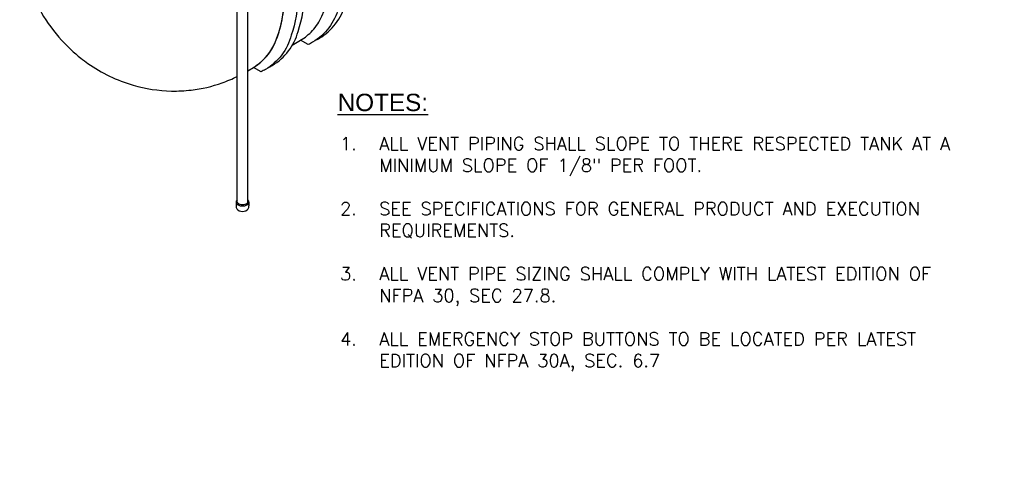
# Model space of a CAD drawing. Extents: x -15981 to -11679, y 2285 to 5601.
# Tile 48 of 103: x -14343 to -13663, y 2691 to 2994. Entities that reach past the tile are written whole.
import ezdxf

# ---------------------------------------------------------------- set-up
doc = ezdxf.new("R2010")
doc.units = 0
doc.header["$MEASUREMENT"] = 0
for name, color, linetype in [('PIPING-VENT-ISO', 3, 'CONTINUOUS'), ('RISERS', 3, 'CONTINUOUS'), ('TANK', 2, 'CONTINUOUS'), ('TEXT', 3, 'CONTINUOUS')]:
    doc.layers.add(name, color=color, linetype=linetype)
doc.styles.add('AERIAL', font='arial.ttf', dxfattribs={"width": 0.6})
doc.styles.add('SIMPLEX', font='simplex')

msp = doc.modelspace()

# ---------------------------------------------------------------- linework, layer by layer
at = {"layer": 'PIPING-VENT-ISO'}
msp.add_ellipse((-14188.65, 2865.16, 0), major_axis=(4.45, 0), ratio=0.863704, start_param=3.138827, end_param=6.285951, dxfattribs=at)
at = {"layer": 'RISERS', "linetype": 'Continuous'}
for p, q in [((-14192.25, 2867.86, 0), (-14192.25, 3060.04, 0)), ((-14185.05, 2867.87, 0), (-14185.05, 3060.04, 0)), ((-14193.1, 2867.86, 0), (-14193.1, 2865.16, 0)), ((-14184.2, 2867.86, 0), (-14184.2, 2865.18, 0))]:
    msp.add_line(p, q, dxfattribs=at)
for major_axis, ratio, start_param, end_param in [((-4.45, 0), 0.60524, 5.655829, 10.052134), ((-3.6, 0), 0.49764, 0, 3.141593)]:
    msp.add_ellipse((-14188.65, 2867.86, 0), major_axis=major_axis, ratio=ratio, start_param=start_param, end_param=end_param, dxfattribs=at)
at = {"layer": 'TANK', "elevation": 0}
for points in [[(-14150.31, 2985.8, 0.085441), (-14145.94, 3012.97, 0.071312), (-14151.52, 3049.1, 0.019282), (-14156.49, 3063.42, 0.038312), (-14169.56, 3090.51, 0.044515), (-14189.66, 3119.05, 0.013151), (-14196.55, 3126.76, 0.071312), (-14225.16, 3149.52, 0.106395), (-14257.59, 3160.19, 0.149431), (-14278.95, 3156.06), (-14286.12, 3151.85), (-14287.73, 3144.73)], [(-14286.12, 3151.85, -0.16913), (-14262.29, 3157.41, -0.106395), (-14229.86, 3146.74, -0.071312), (-14201.25, 3123.98, -0.016688), (-14192.61, 3114.11, -0.040957), (-14174.26, 3087.73, -0.038238), (-14161.21, 3060.69, -0.019356), (-14156.22, 3046.32, -0.071312), (-14150.64, 3010.19, -0.085174), (-14154.98, 2983.1, -0.085174)], [(-14161.34, 2993.92, 0.050104), (-14159.96, 3009.29, 0.071312), (-14165.28, 3043.68, 0.017305), (-14169.47, 3055.92, 0.040291), (-14182.44, 3083.08, 0.057637), (-14208.14, 3117.52, 0.071312), (-14235.37, 3139.18, 0.106395), (-14266.22, 3149.33, 0.159299), (-14287.73, 3144.73), (-14293.32, 3141.51)], [(-14172.93, 2967.54, 0.083466), (-14166.45, 2977.46, 0.106395), (-14159.96, 3009.29, 0.071312), (-14165.28, 3043.68, 0.017305), (-14169.47, 3055.92, 0.040291), (-14182.44, 3083.08, 0.057637), (-14208.14, 3117.52, 0.071312), (-14235.37, 3139.18, 0.106395), (-14266.22, 3149.33, 0.159299), (-14287.73, 3144.73), (-14293.16, 3141.6)], [(-14140.39, 2986.33, 0.083466), (-14133.91, 2996.25, 0.106395), (-14127.42, 3028.08, 0.071312), (-14132.74, 3062.47, 0.017305), (-14136.93, 3074.71, 0.040291), (-14149.9, 3101.87, 0.057637), (-14175.6, 3136.31, 0.045631), (-14192.34, 3151.09, 0.045631)], [(-14293.32, 3141.51, 0.103438), (-14322.65, 3115.23, 0.098949), (-14341.04, 3071.62, 0.079731), (-14341.32, 3038.02, 0.06863), (-14332.67, 3008.79, 0.025299), (-14327.51, 2998.76, 0.053014), (-14313.57, 2979.73, 0.040874), (-14300.27, 2967.3), (-14300.27, 2967.3, 0.014246), (-14295.43, 2963.68, 0.0822), (-14264.22, 2948.67, 0.066306), (-14237.73, 2944.61, 0.046144)], [(-14122.44, 3001.89, -0.19731), (-14140.32, 2978.28, -0.0225), (-14143.28, 2976.73), (-14148.59, 2979.72)], [(-14137.76, 2979.91, 0.016322), (-14135.62, 2981.06, 0.196926), (-14117.77, 3004.58, 0.155938)], [(-14167.13, 2976, 0.01129), (-14166.45, 2977.46, 0.055993), (-14161.34, 2993.92)], [(-14170.3, 2961.13, 0.016322), (-14168.16, 2962.28, 0.196926), (-14150.31, 2985.8, 0.155938)], [(-14154.3, 2976.41), (-14148.59, 2979.72, 0.074051), (-14140.39, 2986.33, 0.074051)], [(-14154.98, 2983.1, -0.19731), (-14172.86, 2959.5, -0.0225), (-14175.83, 2957.95), (-14181.13, 2960.94)], [(-14185.05, 2958.66), (-14181.13, 2960.94, 0.146943), (-14167.13, 2976)], [(-14185.05, 2958.66), (-14181.13, 2960.94, 0.074051), (-14172.93, 2967.54)], [(-14202.75, 2950.24, 0.029703), (-14192.25, 2954.71, 0.029703)], [(-14237.73, 2944.61, 0.033735), (-14224.07, 2945.26, 0.057095), (-14202.75, 2950.24, 0.012951)]]:
    msp.add_lwpolyline(points, format="xyb", dxfattribs=at)

# ---------------------------------------------------------------- texts
at = {"layer": 'TEXT', "style": 'AERIAL', "text_generation_flag": 6}
msp.add_text('%%uNOTES:', height=12, rotation=180, dxfattribs=at).set_placement((-14122.97, 2930.71, 0))
at = {"layer": 'TEXT', "insert": (-14121.3, 2912.76, 0), "char_height": 9, "width": 464.3318, "attachment_point": 1, "style": 'SIMPLEX'}
msp.add_mtext('\\pi-27,l27,t27;1.^IALL VENT PIPING SHALL SLOPE TO THERE RESPECTED TANK AT A MINIMUM SLOPE OF 1/8" PER FOOT.  \\P\\pi0,l0,tz;\\P\\pi-27,l27,t27;2.^ISEE SPECIFICATIONS FOR GENERAL PRODUCT AND EXECUTION REQUIREMENTS.\\P\\pi0,l0,tz;\\P\\pi-27,l27,t27;3.^IALL VENT PIPE SIZING SHALL COMPLY WITH LATEST EDITION OF NFPA 30, SEC 27.8.\\P\\pi0,l0,tz;\\P\\pi-27,l27,t27;4.^IALL EMERGENCY STOP BUTTONS TO BE LOCATED PER LATEST EDITION OF NFPA 30A, SEC. 6.7', dxfattribs=at)

doc.saveas('drawing.dxf')
